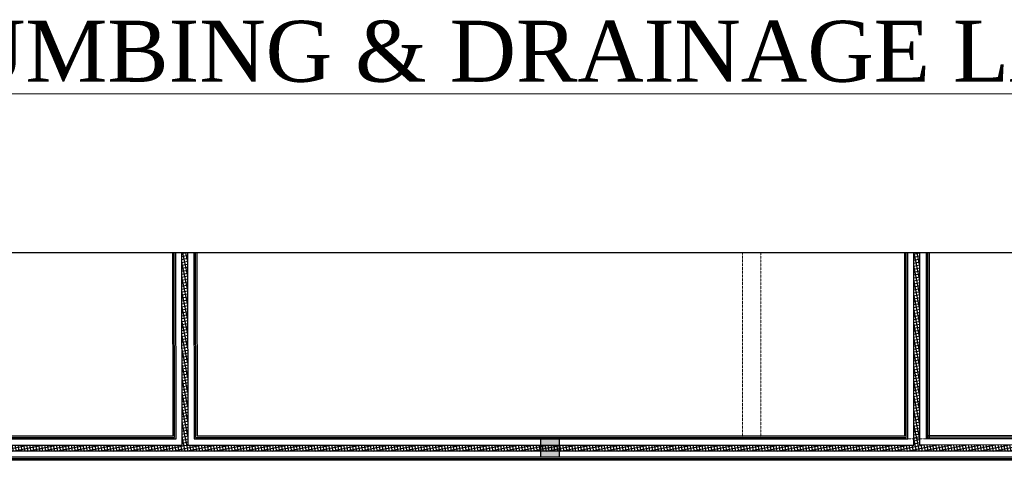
# Model space of a CAD drawing. Header units: inches. Extents: x 1703 to 137267, y -37098 to 14102.
# Tile 105 of 139: x 89205 to 97288, y 10487 to 14102. Entities that reach past the tile are written whole.
import ezdxf

# ---------------------------------------------------------------- set-up
doc = ezdxf.new("R2010")
doc.units = ezdxf.units.IN
doc.header["$MEASUREMENT"] = 0
doc.linetypes.add('LEVEL-F-OVERALL LAYOUT$0$Hidden 2mm', pattern=[3, 2, -1])
for name, color, linetype, lineweight in [('L1', 171, 'Continuous', 13), ('LEVEL-F-OVERALL LAYOUT$0$A-DETL', 251, 'Continuous', 15), ('LEVEL-F-OVERALL LAYOUT$0$A-WALL-FULL-EXTR', 251, 'Continuous', 35)]:
    doc.layers.add(name, color=color, linetype=linetype, lineweight=lineweight)
doc.layers.add('LEVEL-F-OVERALL LAYOUT$0$NEW PILASTERS', color=251, linetype='Continuous')
doc.layers.add('LEVEL-F-OVERALL LAYOUT$0$S-Section-Steel', color=251, linetype='Continuous')
doc.styles.add('style12', font='BOOKOSI.TTF')
pattern_1 = [(11.6, (-816114.565, 630630.54), (-4.788168, 23.32613563), []), (101.6, (-816114.565, 630630.54), (-23.32613563, -4.788168), [])]

# ---------------------------------------------------------------- blocks, each defined once
blk = doc.blocks.new('LEVEL-F-OVERALL LAYOUT$0$SHS150x5')
at = {"layer": 'LEVEL-F-OVERALL LAYOUT$0$S-Section-Steel'}
h = blk.add_hatch(color=256, dxfattribs=at)
h.dxf.hatch_style = 1
h.paths.add_polyline_path([(322740.3, -171646.3), (322890.3, -171646.3), (322890.3, -171796.3), (322740.3, -171796.3)])
blk.add_lwpolyline([(322740.3, -171646.3), (322890.3, -171646.3), (322890.3, -171796.3), (322740.3, -171796.3)], close=True, dxfattribs=at)
blk = doc.blocks.new('LEVEL-F-OVERALL LAYOUT$0$150x150')
blk.add_blockref('LEVEL-F-OVERALL LAYOUT$0$SHS150x5', (-322815.3, 171721.3))

msp = doc.modelspace()

# ---------------------------------------------------------------- hatches: boundary and pattern name
at = {"layer": 'LEVEL-F-OVERALL LAYOUT$0$A-WALL-FULL-EXTR', "lineweight": -2}
h = msp.add_hatch(dxfattribs=at)
h.set_pattern_fill('ANSI37', color=2, scale=7.5, angle=326.6)
h.set_pattern_definition(pattern_1)
edge = h.paths.add_edge_path()
edge.add_line((93484.1, 10561.9), (82180.8, 10561.9))
edge.add_line((82180.8, 10561.9), (82107, 10612.1))
edge.add_line((82107, 10612.1), (84533.9, 10614.9))
edge.add_line((84533.9, 10614.9), (84532.2, 12189.3))
edge.add_line((84532.2, 12189.3), (84582.8, 12189.3))
edge.add_line((84582.8, 12189.3), (84583.9, 10612))
edge.add_line((84583.9, 10612), (90538.4, 10612))
edge.add_line((90538.4, 10612), (90536, 12189.3))
edge.add_line((90536, 12189.3), (90583.5, 12189.3))
edge.add_line((90583.5, 12189.3), (90585.7, 10612))
edge.add_line((90585.7, 10612), (93483.9, 10612))
edge.add_line((93483.9, 10612), (93483.9, 10561.9))
h = msp.add_hatch(dxfattribs=at)
h.set_pattern_fill('ANSI37', color=2, scale=7.5, angle=326.6)
h.set_pattern_definition(pattern_1)
h.paths.add_polyline_path([(93484, 10612), (93484, 10562), (102611.5, 10562.1), (102610, 10612.1), (102245.9, 10612.1), (102246.7, 12189.3), (102243.3, 12189.3), (102193.4, 12189.2), (102193.4, 10612), (96595.6, 10613.4), (96595.7, 12189.3), (96545.7, 12189.3), (96545.7, 10612)])

# ---------------------------------------------------------------- linework, layer by layer
at = {"color": 6, "linetype": 'Continuous', "ltscale": 0.25}
msp.add_lwpolyline([(102610.8, 12189.3), (87571.9, 12190.5), (87532.9, 11862.4), (87335.6, 12435.1), (87279.6, 12189.3), (81286.3, 12189.3)], dxfattribs=at)
at = {"layer": 'LEVEL-F-OVERALL LAYOUT$0$A-DETL', "linetype": 'LEVEL-F-OVERALL LAYOUT$0$Hidden 2mm', "lineweight": 15}
for p, q in [((95139.8, 12189.3), (95139.8, 10662)), ((95289.8, 10663.4), (95289.8, 12189.3)), ((96645.6, 10663.4), (96645.6, 12189.3)), ((95139.8, 10662), (93483.9, 10662))]:
    msp.add_line(p, q, dxfattribs=at)
msp.add_lwpolyline([(98389.7, 10662.1), (96713.1, 10663.4), (95289.8, 10663.4)], dxfattribs=at)
at = {"layer": 'LEVEL-F-OVERALL LAYOUT$0$A-WALL-FULL-EXTR', "color": 2, "lineweight": -2}
for points in [[(84582.8, 12189.3), (84583.9, 10612), (90538.4, 10612), (90536.2, 12189.3)], [(84632.8, 12189.3), (84633.9, 10662), (90488.4, 10662), (90486.6, 12189.3)], [(84645.3, 12189.3), (84646.4, 10674.5), (90475.9, 10674.5), (90474.1, 12189.3)], [(84657.8, 12189.3), (84658.9, 10687), (90463.4, 10687), (90461.6, 12189.3)], [(90583.5, 12189.3), (90585.7, 10612), (93483.9, 10612)], [(90633.9, 12189.3), (90635.7, 10662), (93483.9, 10662)], [(90646.4, 12189.3), (90648.2, 10674.5), (93483.9, 10674.5)], [(90658.9, 12189.3), (90660.7, 10687), (93483.9, 10687)], [(93483.9, 10662), (96495.7, 10662), (96495.7, 12189.3)], [(93483.9, 10674.5), (96483.2, 10674.5), (96483.2, 12189.3)], [(93483.9, 10687), (96470.7, 10687), (96470.7, 12189.3)], [(93484, 10612), (96545.7, 10612), (96545.7, 12189.3)], [(102193.4, 12189.3), (102193.4, 10612), (96595.6, 10613.4), (96595.7, 12189.3)], [(96645.7, 12189.3), (96645.6, 10663.4)], [(102143.4, 12189.3), (102143.4, 10662.1), (96645.6, 10663.4)], [(102130.9, 12189.3), (102130.9, 10674.6), (96645.6, 10675.9)], [(102118.4, 12189.3), (102118.4, 10687.1), (96645.7, 10688.4)], [(96658.2, 12189.3), (96658.1, 10663.4)], [(96670.7, 12189.3), (96670.6, 10663.4)], [(93484.1, 10561.9), (82180.8, 10561.9)], [(93484.1, 10511.9), (82256.6, 10511.9)], [(102610.8, 10562.1), (93484, 10562)], [(102610.8, 10512.1), (93484.1, 10512)], [(93484.1, 10499.4), (82273.8, 10499.4)], [(93484.1, 10486.9), (82300.9, 10486.9)], [(102610.8, 10499.6), (93484.1, 10499.5)], [(102610.8, 10487.1), (93484.1, 10487)]]:
    msp.add_lwpolyline(points, dxfattribs=at)

# ---------------------------------------------------------------- block references
at = {"layer": 'LEVEL-F-OVERALL LAYOUT$0$NEW PILASTERS', "rotation": 0.04019583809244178}
msp.add_blockref('LEVEL-F-OVERALL LAYOUT$0$150x150', (93559, 10587), dxfattribs=at)

# ---------------------------------------------------------------- texts
at = {"layer": 'L1', "color": 0, "insert": (93897.7, 14093.6), "char_height": 500, "width": 15154.394, "attachment_point": 2, "style": 'style12'}
msp.add_mtext('{\\LPLUMBING & DRAINAGE LAYOUT}', dxfattribs=at)

doc.saveas('drawing.dxf')
